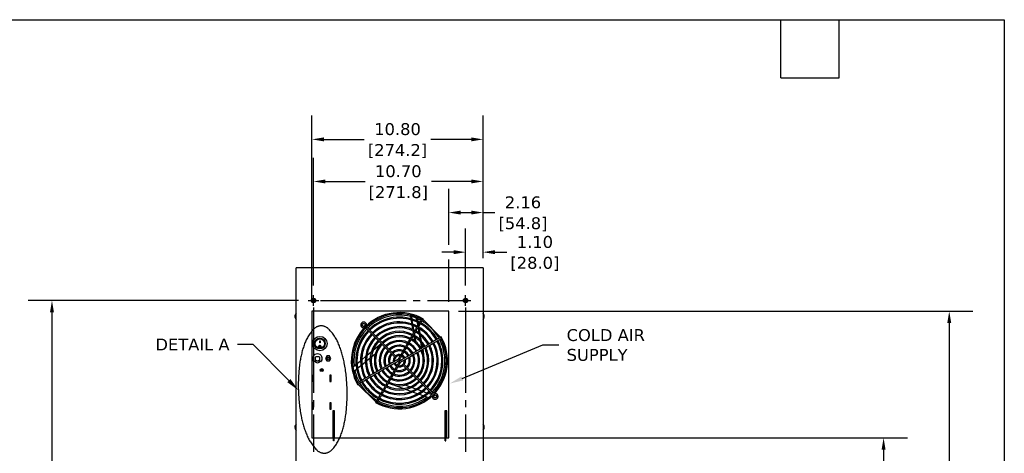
# Model space of a CAD drawing. Header units: inches. Extents: x -1 to 128, y 3 to 101.
# Tile 17 of 17: x 65 to 128, y 74 to 101. Entities that reach past the tile are written whole.
import ezdxf
from ezdxf import colors
from ezdxf.entities.mleader import LeaderData, LeaderLine
from ezdxf.math import Vec2, Vec3

# ---------------------------------------------------------------- set-up
doc = ezdxf.new("R2010")
doc.units = ezdxf.units.IN
doc.header["$LTSCALE"] = 12
doc.header["$MEASUREMENT"] = 0
doc.header["$PDSIZE"] = -1
for name, pattern in [('PHANTOM2', [1.25, 0.625, -0.125, 0.125, -0.125, 0.125, -0.125]), ('SLD-Center', [0.75, 0.6, -0.05, 0.05, -0.05]), ('SLD-Solid', [0])]:
    doc.linetypes.add(name, pattern=pattern)
doc.layers.add('CENTER', color=40, linetype='SLD-Center')
doc.layers.add('PHANTOM', color=130, linetype='PHANTOM2')
doc.layers.add('DIMENSIONS', color=140, linetype='SLD-Solid', lineweight=25)
doc.layers.add('TEXT', color=140, linetype='SLD-Solid', lineweight=25)
doc.styles.get("Standard").update_dxf_attribs({"font": 'verdana.ttf'})
doc.dimstyles.get("Standard").update_dxf_attribs({"dimtxt": 0.18, "dimasz": 0.18, "dimexe": 0.18, "dimexo": 0.0625, "dimgap": 0.09, "dimtad": 0, "dimtih": 1, "dimtoh": 1, "dimdec": 4, "dimzin": 0, "dimdsep": 46, "dimtxsty": 'Standard', "dimcen": 0.09, "dimadec": 0, "dimazin": 0, "dimtfac": 1, "dimtdec": 4, "dimtofl": 0, "dimtmove": 0, "dimatfit": 3, "dimfxl": 0, "dimtolj": 1, "dimtzin": 0, "dimarcsym": 0})

# ---------------------------------------------------------------- blocks, each defined once
blk = doc.blocks.new('*D110')
at = {"layer": 'Defpoints', "color": 0}
for p in [(67.444, 83.465), (83.613, 83.465), (82.852, 47.823)]:
    blk.add_point(p, dxfattribs=at)
at = {"layer": 'DIMENSIONS', "color": 0, "lineweight": -2}
for p, q in [((83.013, 83.465), (65.944, 83.465)), ((67.444, 82.715), (67.444, 67.025)), ((67.444, 48.573), (67.444, 64.262)), ((82.252, 47.823), (65.944, 47.823))]:
    blk.add_line(p, q, dxfattribs=at)
at = {"layer": 'DIMENSIONS', "color": 0}
for points in [[(67.319, 82.715), (67.569, 82.715), (67.444, 83.465)], [(67.319, 48.573), (67.569, 48.573), (67.444, 47.823)]]:
    blk.add_solid(points, dxfattribs=at)
at = {"layer": 'DIMENSIONS', "color": 0, "char_height": 0.75, "attachment_point": 5}
for s, insert in [('\\A1;35.64', (67.444, 66.284)), ('\\A1;[905.3]', (67.444, 64.903))]:
    blk.add_mtext(s, dxfattribs=dict(at, insert=insert))
blk = doc.blocks.new('*D94')
at = {"layer": 'Defpoints', "color": 0}
for p in [(92.496, 74.79), (119.93, 74.79), (94.652, 47.823)]:
    blk.add_point(p, dxfattribs=at)
at = {"layer": 'DIMENSIONS', "color": 0, "lineweight": -2}
for p, q in [((93.096, 74.79), (121.43, 74.79)), ((119.93, 74.04), (119.93, 62.687)), ((119.93, 48.573), (119.93, 59.925)), ((95.252, 47.823), (121.43, 47.823))]:
    blk.add_line(p, q, dxfattribs=at)
at = {"layer": 'DIMENSIONS', "color": 0}
for points in [[(119.805, 74.04), (120.055, 74.04), (119.93, 74.79)], [(119.805, 48.573), (120.055, 48.573), (119.93, 47.823)]]:
    blk.add_solid(points, dxfattribs=at)
at = {"layer": 'DIMENSIONS', "color": 0, "char_height": 0.75, "attachment_point": 5}
for s, insert in [('\\A1;26.97', (119.93, 61.947)), ('\\A1;[685.0]', (119.93, 60.565))]:
    blk.add_mtext(s, dxfattribs=dict(at, insert=insert))
blk = doc.blocks.new('*D93')
at = {"layer": 'Defpoints', "color": 0}
for p in [(92.496, 82.79), (124.073, 82.79), (94.652, 47.823)]:
    blk.add_point(p, dxfattribs=at)
at = {"layer": 'DIMENSIONS', "color": 0, "lineweight": -2}
for p, q in [((93.096, 82.79), (125.573, 82.79)), ((124.073, 82.04), (124.073, 66.687)), ((124.073, 48.573), (124.073, 63.925)), ((95.252, 47.823), (125.573, 47.823))]:
    blk.add_line(p, q, dxfattribs=at)
at = {"layer": 'DIMENSIONS', "color": 0}
for points in [[(123.948, 82.04), (124.198, 82.04), (124.073, 82.79)], [(123.948, 48.573), (124.198, 48.573), (124.073, 47.823)]]:
    blk.add_solid(points, dxfattribs=at)
at = {"layer": 'DIMENSIONS', "color": 0, "char_height": 0.75, "attachment_point": 5}
for s, insert in [('\\A1;34.97', (124.073, 65.947)), ('\\A1;[888.2]', (124.073, 64.565))]:
    blk.add_mtext(s, dxfattribs=dict(at, insert=insert))
blk = doc.blocks.new('*D92')
at = {"layer": 'Defpoints', "color": 0}
for p in [(94.652, 86.517), (94.652, 85.534), (93.551, 83.803)]:
    blk.add_point(p, dxfattribs=at)
at = {"layer": 'DIMENSIONS', "color": 0, "lineweight": -2}
for p, q in [((93.551, 84.403), (93.551, 88.017)), ((94.652, 86.134), (94.652, 88.017)), ((92.801, 86.517), (92.051, 86.517)), ((95.402, 86.517), (96.152, 86.517))]:
    blk.add_line(p, q, dxfattribs=at)
at = {"layer": 'DIMENSIONS', "color": 0}
for points in [[(92.801, 86.642), (92.801, 86.392), (93.551, 86.517)], [(95.402, 86.642), (95.402, 86.392), (94.652, 86.517)]]:
    blk.add_solid(points, dxfattribs=at)
at = {"layer": 'DIMENSIONS', "color": 0, "char_height": 0.75, "attachment_point": 5}
for s, insert in [('\\A1;1.10', (97.922, 87.157)), ('\\A1;[28.0]', (97.922, 85.777))]:
    blk.add_mtext(s, dxfattribs=dict(at, insert=insert))
blk = doc.blocks.new('*D91')
at = {"layer": 'Defpoints', "color": 0}
for p in [(94.652, 89.017), (94.652, 85.534), (92.496, 82.79)]:
    blk.add_point(p, dxfattribs=at)
at = {"layer": 'DIMENSIONS', "color": 0, "lineweight": -2}
for p, q in [((92.496, 86.988), (92.496, 90.517)), ((94.652, 86.134), (94.652, 90.517)), ((93.246, 89.017), (93.902, 89.017)), ((94.652, 89.017), (95.402, 89.017)), ((92.496, 83.39), (92.496, 86.052))]:
    blk.add_line(p, q, dxfattribs=at)
at = {"layer": 'DIMENSIONS', "color": 0}
for points in [[(93.246, 89.142), (93.246, 88.892), (92.496, 89.017)], [(93.902, 89.142), (93.902, 88.892), (94.652, 89.017)]]:
    blk.add_solid(points, dxfattribs=at)
at = {"layer": 'DIMENSIONS', "color": 0, "char_height": 0.75, "attachment_point": 5}
for s, insert in [('\\A1;2.16', (97.172, 89.658)), ('\\A1;[54.8]', (97.172, 88.277))]:
    blk.add_mtext(s, dxfattribs=dict(at, insert=insert))
blk = doc.blocks.new('*D90')
at = {"layer": 'Defpoints', "color": 0}
for p in [(83.951, 90.982), (94.652, 85.534), (83.951, 83.803)]:
    blk.add_point(p, dxfattribs=at)
at = {"layer": 'DIMENSIONS', "color": 0, "lineweight": -2}
for p, q in [((83.951, 84.403), (83.951, 92.482)), ((94.652, 86.134), (94.652, 92.482)), ((84.701, 90.982), (87.205, 90.982)), ((93.902, 90.982), (91.399, 90.982))]:
    blk.add_line(p, q, dxfattribs=at)
at = {"layer": 'DIMENSIONS', "color": 0}
for points in [[(84.701, 91.107), (84.701, 90.857), (83.951, 90.982)], [(93.902, 91.107), (93.902, 90.857), (94.652, 90.982)]]:
    blk.add_solid(points, dxfattribs=at)
at = {"layer": 'DIMENSIONS', "color": 0, "char_height": 0.75, "attachment_point": 5}
for s, insert in [('\\A1;10.70', (89.302, 91.622)), ('\\A1;[271.8]', (89.302, 90.242))]:
    blk.add_mtext(s, dxfattribs=dict(at, insert=insert))
blk = doc.blocks.new('*D88')
at = {"layer": 'Defpoints', "color": 0}
for p in [(83.855, 93.639), (94.652, 85.534), (83.855, 82.79)]:
    blk.add_point(p, dxfattribs=at)
at = {"layer": 'DIMENSIONS', "color": 0, "lineweight": -2}
for p, q in [((83.855, 83.39), (83.855, 95.139)), ((94.652, 86.134), (94.652, 95.139)), ((84.605, 93.639), (87.157, 93.639)), ((93.902, 93.639), (91.351, 93.639))]:
    blk.add_line(p, q, dxfattribs=at)
at = {"layer": 'DIMENSIONS', "color": 0}
for points in [[(84.605, 93.764), (84.605, 93.514), (83.855, 93.639)], [(93.902, 93.764), (93.902, 93.514), (94.652, 93.639)]]:
    blk.add_solid(points, dxfattribs=at)
at = {"layer": 'DIMENSIONS', "color": 0, "char_height": 0.75, "attachment_point": 5}
for s, insert in [('\\A1;10.80', (89.254, 94.281)), ('\\A1;[274.2]', (89.254, 92.898))]:
    blk.add_mtext(s, dxfattribs=dict(at, insert=insert))

msp = doc.modelspace()

# ---------------------------------------------------------------- linework, layer by layer
for p, q in [((94.65247, 85.53354), (82.85247, 85.53404)), ((82.85247, 47.82254), (82.85247, 85.53354)), ((94.65247, 85.53354), (94.65247, 47.82254)), ((83.86115, 83.42164), (83.86115, 83.50743)), ((83.85549, 82.78954), (83.85549, 74.78954)), ((92.49649, 82.78954), (83.85549, 82.78954)), ((92.49649, 74.78954), (92.49649, 82.78954)), ((82.7823, 82.52235), (82.78241, 82.52235)), ((90.04757, 82.54937), (90.0881, 82.31953)), ((90.10195, 82.24099), (90.14643, 81.98875)), ((90.10607, 82.53504), (90.147, 82.30292)), ((90.161, 82.22351), (90.20605, 81.96801)), ((90.42578, 82.43362), (90.46947, 82.18583)), ((90.48456, 82.10026), (90.52273, 81.88379)), ((90.48592, 82.40997), (90.53027, 82.15848)), ((90.54561, 82.07143), (90.56561, 81.95805)), ((90.86211, 82.2916), (90.78417, 82.3366)), ((90.84946, 82.23262), (90.88546, 82.29496)), ((90.86448, 82.25862), (91.96557, 81.15753)), ((90.94324, 82.17986), (90.89448, 82.10184)), ((87.12482, 81.82485), (87.13266, 81.73519)), ((87.24807, 81.72431), (89.10986, 79.86253)), ((89.1735, 79.92617), (87.30884, 81.79083)), ((90.16071, 81.90775), (90.20694, 81.64558)), ((90.22055, 81.88579), (90.26761, 81.61888)), ((90.22193, 81.56054), (90.24864, 81.40905)), ((90.28294, 81.53198), (90.29152, 81.48331)), ((90.54984, 81.73006), (90.60334, 81.42665)), ((90.58992, 81.82016), (90.59582, 81.78668)), ((90.61232, 81.69314), (90.66753, 81.37998)), ((84.34118, 80.78339), (84.34118, 80.90858)), ((84.34118, 80.90858), (84.36618, 80.90858)), ((84.36618, 80.78652), (84.34118, 80.78652)), ((84.36618, 80.90858), (84.36618, 80.78339)), ((90.2864, 81.1949), (90.33552, 80.91635)), ((90.31583, 81.34542), (90.33244, 81.25123)), ((90.34932, 81.15549), (90.40086, 80.8632)), ((90.62132, 81.32466), (90.68267, 80.97672)), ((90.68627, 81.2737), (90.75143, 80.90421)), ((90.70544, 80.84761), (90.7757, 80.44915)), ((91.80879, 81.18753), (91.88681, 81.23629)), ((92.0019, 81.17851), (91.93955, 81.14251)), ((92.04355, 81.07722), (91.99855, 81.15516)), ((84.31068, 80.5731), (84.31068, 80.57202)), ((84.36618, 80.78339), (84.34118, 80.78339)), ((84.39668, 80.57202), (84.39668, 80.5731)), ((87.32051, 79.9986), (87.60793, 80.23977)), ((87.71827, 80.33236), (88.21947, 80.75291)), ((90.77644, 80.76235), (90.82649, 80.47848)), ((90.84313, 80.38415), (90.89841, 80.07061)), ((83.92994, 79.71971), (83.92994, 79.90227)), ((83.96698, 79.63096), (83.93258, 79.70739)), ((84.06494, 79.61327), (83.99433, 79.61327)), ((84.06494, 79.87227), (84.06494, 79.64327)), ((84.06494, 79.64327), (84.06494, 79.61327)), ((84.07144, 79.70227), (84.10144, 79.70227)), ((84.07144, 79.59598), (84.07144, 79.70227)), ((84.31294, 79.90227), (84.09494, 79.90227)), ((84.10144, 79.70227), (84.11144, 79.70227)), ((84.11144, 79.70227), (84.11144, 79.69427)), ((84.15144, 79.65427), (84.25644, 79.65427)), ((84.29644, 79.70227), (84.30644, 79.70227)), ((84.29644, 79.69427), (84.29644, 79.70227)), ((84.30644, 79.70227), (84.33644, 79.70227)), ((84.33644, 79.70227), (84.33644, 79.59598)), ((84.34294, 79.64327), (84.34294, 79.87227)), ((84.34294, 79.61327), (84.34294, 79.64327)), ((84.41354, 79.61327), (84.34294, 79.61327)), ((84.47529, 79.70739), (84.4409, 79.63096)), ((84.47794, 79.90227), (84.47794, 79.71971)), ((84.78834, 79.96613), (84.7, 79.81313)), ((84.7, 79.81313), (84.78834, 79.66013)), ((84.96501, 79.96613), (84.78834, 79.96613)), ((84.78834, 79.66013), (84.96501, 79.66013)), ((85.05334, 79.81313), (84.96501, 79.96613)), ((84.96501, 79.66013), (85.05334, 79.81313)), ((86.7, 79.47792), (86.92149, 79.66377)), ((86.99425, 79.72483), (87.23784, 79.92923)), ((87.00722, 79.40936), (87.22277, 79.59023)), ((87.29354, 79.64961), (87.52519, 79.84399)), ((87.60567, 79.91152), (87.86006, 80.12498)), ((89.1735, 79.92617), (89.10986, 79.86253)), ((84.40744, 79.11451), (84.40744, 79.02678)), ((84.44047, 79.02897), (84.40744, 79.02897)), ((84.42915, 79.13591), (84.42915, 79.07597)), ((84.46239, 79.02897), (84.44047, 79.02897)), ((84.5381, 79.02897), (84.46239, 79.02897)), ((84.50115, 78.99817), (84.50115, 79.02897)), ((86.45044, 79.26852), (86.63228, 79.4211)), ((86.50284, 78.98614), (86.67399, 79.12975)), ((86.73718, 79.18277), (86.94124, 79.354)), ((89.56947, 79.40291), (89.63311, 79.46655)), ((89.56947, 79.40291), (91.43106, 77.54133)), ((91.49407, 77.60559), (89.63311, 79.46655)), ((83.88705, 78.35104), (83.88705, 78.75104)), ((83.88705, 78.75104), (83.95705, 78.75104)), ((83.95705, 78.35104), (83.88705, 78.35104)), ((83.95705, 78.75104), (83.95705, 78.35104)), ((84.98705, 78.75104), (84.98705, 78.35104)), ((85.05705, 78.75104), (84.98705, 78.75104)), ((84.98705, 78.71697), (85.05705, 78.71697)), ((85.05705, 78.37897), (84.98705, 78.37897)), ((84.98705, 78.35104), (85.05705, 78.35104)), ((85.05705, 78.35104), (85.05705, 78.75104)), ((86.74442, 78.17391), (86.69942, 78.25186)), ((86.74107, 78.15057), (86.80342, 78.18657)), ((86.7774, 78.17155), (87.87849, 77.07045)), ((86.93418, 78.14154), (86.85616, 78.09279)), ((89.61974, 77.89891), (88.95969, 78.13915)), ((90.04049, 78.01181), (89.72844, 78.12539)), ((90.10767, 77.72131), (89.7551, 77.84964)), ((90.42339, 77.87245), (90.13923, 77.97587)), ((90.50789, 77.57565), (90.20908, 77.6844)), ((90.77461, 77.74461), (90.5102, 77.84085)), ((91.10586, 77.62405), (90.85554, 77.71516)), ((87.79973, 77.14921), (87.84849, 77.22723)), ((87.89351, 77.09647), (87.85751, 77.03412)), ((90.86885, 77.44427), (90.59715, 77.54316)), ((91.17497, 77.33285), (90.95191, 77.41404)), ((91.39332, 77.51942), (91.18338, 77.59583)), ((91.44214, 77.42572), (91.53179, 77.41787)), ((83.88705, 77.00104), (83.88705, 76.60104)), ((83.95705, 77.00104), (83.88705, 77.00104)), ((83.88705, 76.60104), (83.95705, 76.60104)), ((83.95705, 76.95153), (83.90755, 77.00104)), ((83.95705, 76.60104), (83.95705, 77.00104)), ((84.98705, 77.00104), (84.98705, 76.60104)), ((85.05705, 77.00104), (84.98705, 77.00104)), ((84.98705, 76.98329), (85.05705, 76.98562)), ((84.98705, 76.60104), (85.05705, 76.60104)), ((85.05705, 76.60104), (85.05705, 77.00104)), ((85.26767, 76.49113), (85.17367, 76.49113)), ((85.17367, 76.49113), (85.17367, 74.78954)), ((85.21415, 76.49113), (85.21415, 76.48113)), ((85.25167, 76.48113), (85.21415, 76.48113)), ((85.21415, 76.23113), (85.21415, 76.48113)), ((85.25167, 76.49113), (85.25167, 76.48113)), ((85.25167, 76.23113), (85.25167, 76.48113)), ((85.26767, 74.78954), (85.26767, 76.49113)), ((87.9588, 76.99247), (87.88086, 77.03747)), ((92.37499, 76.49093), (92.24999, 76.49093)), ((92.24999, 76.49093), (92.24999, 74.78954)), ((92.25999, 76.48048), (92.29751, 76.48048)), ((92.25999, 76.22622), (92.25999, 76.48048)), ((92.29751, 76.22622), (92.29751, 76.48048)), ((92.32851, 76.48048), (92.29751, 76.48048)), ((92.37499, 76.48048), (92.32851, 76.48048)), ((92.37499, 74.78954), (92.37499, 76.49093)), ((85.17367, 76.0061), (85.19149, 75.99582)), ((85.19149, 75.99582), (85.19149, 75.24526)), ((85.25167, 76.23113), (85.21415, 76.23113)), ((85.21415, 74.70147), (85.21415, 76.23113)), ((85.25167, 74.70147), (85.25167, 76.23113)), ((92.25999, 74.70134), (92.25999, 76.22622)), ((92.25999, 76.22622), (92.29751, 76.22622)), ((92.29751, 74.70134), (92.29751, 76.22622)), ((82.7823, 75.52235), (82.78241, 75.52235)), ((85.19149, 75.24526), (85.17367, 75.23497)), ((85.19149, 75.49511), (85.21415, 75.49511)), ((85.21415, 75.37011), (85.19149, 75.37011)), ((83.85549, 74.78954), (85.21415, 74.78954)), ((85.18297, 74.79442), (85.18297, 74.78954)), ((85.21415, 74.79442), (85.18297, 74.79442)), ((85.25167, 74.70147), (85.21415, 74.70147)), ((85.21415, 74.60147), (85.21415, 74.70147)), ((85.25167, 74.60147), (85.21415, 74.60147)), ((85.25167, 74.78954), (92.25999, 74.78954)), ((85.25167, 74.60147), (85.25167, 74.70147)), ((92.25999, 74.60134), (92.25999, 74.70134)), ((92.25999, 74.70134), (92.29751, 74.70134)), ((92.25999, 74.60134), (92.29751, 74.60134)), ((92.29751, 74.78954), (92.49649, 74.78954)), ((92.29751, 74.60134), (92.29751, 74.70134))]:
    msp.add_line(p, q)
for centre, radius in [((83.95149, 83.46454), 0.1385), ((83.95149, 83.46454), 0.1), ((93.55149, 83.46454), 0.1385), ((93.55149, 83.46454), 0.1), ((87.11654, 81.91949), 0.091), ((84.35368, 80.74613), 0.453), ((84.35368, 80.74613), 0.3385), ((84.35368, 80.74613), 0.29), ((84.35365, 80.57158), 0.06729), ((84.35366, 80.57184), 0.04312), ((84.87667, 79.81313), 0.095), ((84.87667, 79.81313), 0.06945), ((84.47205, 79.07065), 0.095), ((84.47205, 79.07065), 0.0781), ((91.62643, 77.40959), 0.091)]:
    msp.add_circle(centre, radius)
for centre, radius, start, end in [((83.07997, 82.46454), 0.30313, 138.6349616, 169.0088839), ((89.37149, 79.66454), 3.035, 60.0766092, 209.9235345), ((94.42236, 82.46454), 0.30313, 15.250844, 40.6130824), ((82.85852, 82.47964), 0.07958, 173.3710634, 183.7714959), ((82.83239, 82.42576), 0.05225, 178.8720359, 190.7601827), ((83.07997, 82.46454), 0.30313, 194.9137268, 221.3650384), ((89.37149, 79.66454), 2.963, 62.1798186, 207.8168973), ((89.37149, 79.66454), 2.87402, 76.0480991, 134.1032411), ((89.37149, 79.66454), 2.75, 62.3524936, 134.0627547), ((89.37149, 79.66454), 2.678, 62.4103269, 134.034007), ((89.37149, 79.66454), 2.45, 62.6414607, 133.944597), ((89.37149, 79.66454), 2.378, 62.7211851, 133.9151406), ((89.37149, 79.66454), 2.8979, 69.29419, 74.2001127), ((89.37149, 79.66454), 2.87402, 62.2489485, 66.7871817), ((89.37149, 79.66454), 2.75, 29.5286812, 60.473236), ((89.37149, 79.66454), 2.87402, 58, 60.4529161), ((89.37149, 79.66454), 2.963, 60.078391, 60.4384466), ((89.37149, 79.66454), 2.97402, 58.6513023, 60.0783891), ((89.37149, 79.66454), 2.87402, 32, 58), ((94.42236, 82.46454), 0.30313, 319.3869176, 348.695297), ((94.66994, 82.50331), 0.05225, 358.8720359, 10.7601827), ((94.64381, 82.44944), 0.07958, 353.3710634, 3.7714959), ((89.37149, 79.66454), 2.87402, 135.8988098, 186.7871817), ((89.37149, 79.66454), 2.75, 135.9393403, 207.6496135), ((89.37149, 79.66454), 2.678, 135.9620999, 207.5840055), ((87.11654, 81.91949), 0.1015, 274.7039598, 326.5637755), ((89.37149, 79.66454), 2.15, 63.0099531, 133.7960628), ((89.37149, 79.66454), 2.078, 63.1124629, 133.7600246), ((89.37149, 79.66454), 1.855, 63.4862307, 133.6102032), ((89.37149, 79.66454), 1.783, 63.6288961, 133.5485468), ((89.37149, 79.66454), 2.078, 29.3734528, 60.6272182), ((89.37149, 79.66454), 2.15, 29.3948902, 60.6011944), ((89.37149, 79.66454), 2.378, 29.4544052, 60.5441371), ((89.37149, 79.66454), 2.45, 29.4680537, 60.5293392), ((89.37149, 79.66454), 2.678, 29.5156597, 60.483322), ((89.37149, 79.66454), 2.45, 136.0516194, 207.3650523), ((89.37149, 79.66454), 2.378, 136.0852979, 207.2784631), ((89.37149, 79.66454), 2.15, 136.2023973, 206.9887297), ((89.37149, 79.66454), 2.078, 136.2456397, 206.8860447), ((89.37149, 79.66454), 1.855, 136.3963801, 206.5148634), ((89.37149, 79.66454), 1.783, 136.4525045, 206.3741348), ((89.37149, 79.66454), 3.035, 240.0763727, 29.9232217), ((89.37149, 79.66454), 2.963, 242.1789357, 27.8179188), ((89.37149, 79.66454), 1.58, 64.0873526, 133.3683504), ((89.37149, 79.66454), 1.508, 64.2947529, 133.2809514), ((89.37149, 79.66454), 1.275, 65.0715964, 132.976755), ((89.37149, 79.66454), 1.203, 65.3970672, 132.8432556), ((89.37149, 79.66454), 1.508, 29.1419779, 60.8661053), ((89.37149, 79.66454), 1.58, 29.1756459, 60.8196676), ((89.37149, 79.66454), 1.783, 29.2743504, 60.7246062), ((89.37149, 79.66454), 1.855, 29.2985565, 60.6966085), ((89.37149, 79.66454), 2.87402, 315.8972368, 27.7497166), ((89.37149, 79.66454), 2.45, 0, 27.3598211), ((89.37149, 79.66454), 2.678, 0, 27.588781), ((89.37149, 79.66454), 2.75, 0, 27.6522847), ((89.37149, 79.66454), 2.87402, 29.549185, 32), ((89.37149, 79.66454), 2.97402, 29.919942, 31.3486977), ((89.37149, 79.66454), 2.963, 29.5639708, 29.9199458), ((84.35364, 80.57291), 0.04332, 0.2433674, 179.7653756), ((89.37149, 79.66454), 1.58, 136.6364207, 205.8987107), ((89.37149, 79.66454), 1.508, 136.7102288, 205.7166484), ((89.37149, 79.66454), 1.275, 137.0273362, 204.9304964), ((89.37149, 79.66454), 1.203, 137.1441918, 204.6222076), ((89.37149, 79.66454), 0.98, 137.6412951, 203.4007887), ((89.37149, 79.66454), 0.908, 137.855401, 202.8524784), ((89.37149, 79.66454), 0.98, 66.6159159, 132.3681391), ((89.37149, 79.66454), 0.908, 67.1670835, 132.1362875), ((89.37149, 79.66454), 0.69, 69.4468285, 131.2468118), ((89.37149, 79.66454), 0.618, 70.5145505, 130.7898457), ((89.37149, 79.66454), 0.618, 27.9096733, 62.1253955), ((89.37149, 79.66454), 0.69, 28.0977039, 61.9008497), ((89.37149, 79.66454), 0.908, 28.5656406, 61.4350897), ((89.37149, 79.66454), 0.98, 28.6812319, 61.3355866), ((89.37149, 79.66454), 1.203, 28.9263493, 61.0828804), ((89.37149, 79.66454), 1.275, 28.986475, 61.0207064), ((89.37149, 79.66454), 1.203, 0, 24.604177), ((89.37149, 79.66454), 1.275, 0, 24.9158442), ((89.37149, 79.66454), 1.508, 0, 25.6998716), ((89.37149, 79.66454), 1.58, 0, 25.9562825), ((89.37149, 79.66454), 1.783, 0, 26.378013), ((89.37149, 79.66454), 1.855, 0, 26.5078198), ((89.37149, 79.66454), 2.078, 0, 26.8889385), ((89.37149, 79.66454), 2.15, 0, 26.9886586), ((89.37149, 79.66454), 2.378, 0, 27.278267), ((84.20394, 79.81313), 0.28813, 18.0198895, 161.9801105), ((83.42131, 76.68811), 3.25415, 80.4726285, 81.0078134), ((83.95994, 79.71971), 0.03, 180, 204.2277453), ((83.99433, 79.64327), 0.03, 204.2277453, 270), ((84.20394, 79.81313), 0.25, 233.0792668, 237.9945452), ((84.09494, 79.87227), 0.03, 90, 180), ((84.20394, 79.77927), 0.20439, 227.1505535, 229.5885383), ((84.20394, 79.81313), 0.24, 234.6080483, 236.4899439), ((84.10144, 79.59598), 0.03, 180, 240.7845362), ((84.20394, 79.77927), 0.24, 240.7845362, 299.2154638), ((84.15144, 79.69427), 0.04, 180, 270), ((84.25644, 79.69427), 0.04, 270, 0), ((84.31294, 79.87227), 0.03, 0, 90), ((84.30644, 79.59598), 0.03, 299.2154638, 0), ((84.20394, 79.81313), 0.24, 303.2885847, 305.3919517), ((84.20394, 79.77927), 0.20439, 310.4114617, 312.8494465), ((84.20394, 79.81313), 0.25, 302.0054548, 306.9207332), ((84.41354, 79.64327), 0.03, 270, 335.7722547), ((84.89839, 77.2289), 2.70623, 98.9380068, 99.5815513), ((84.44794, 79.71971), 0.03, 335.7722547, 0), ((89.37149, 79.66454), 0.69, 138.7723829, 200.5310266), ((89.37149, 79.66454), 0.618, 139.2204352, 199.4293671), ((89.37149, 79.66454), 0.39, 141.628082, 192.9676621), ((89.37149, 79.66454), 0.318, 81.0891782, 188.9687592), ((89.37149, 79.66454), 0.39, 76.9813968, 128.3215478), ((89.37149, 79.66454), 0.318, 260.8885653, 0), ((89.37149, 79.66454), 0.03607, 104.7060841, 165.2939315), ((89.3715, 79.66453), 0.03607, 284.7043214, 345.2963035), ((89.37149, 79.66454), 0.318, 25.8194892, 64.1547824), ((89.37149, 79.66454), 0.39, 26.6050333, 63.3174483), ((89.37149, 79.66454), 0.39, 321.7379476, 0), ((89.37149, 79.66454), 0.318, 0, 9.1005544), ((89.37149, 79.66454), 0.39, 0, 13.2080024), ((89.37149, 79.66454), 0.618, 319.1954285, 0), ((89.37149, 79.66454), 0.69, 318.740242, 0), ((89.37149, 79.66454), 0.618, 0, 19.3998883), ((89.37149, 79.66454), 0.69, 0, 20.5864702), ((89.37149, 79.66454), 0.908, 317.8397883, 0), ((89.37149, 79.66454), 0.98, 317.6507692, 0), ((89.37149, 79.66454), 0.908, 0, 22.8740176), ((89.37149, 79.66454), 1.203, 317.1491171, 0), ((89.37149, 79.66454), 0.98, 0, 23.3678314), ((89.37149, 79.66454), 1.275, 317.0318, 0), ((89.37149, 79.66454), 1.508, 316.7121797, 0), ((89.37149, 79.66454), 1.58, 316.6404666, 0), ((89.37149, 79.66454), 1.783, 316.453039, 0), ((89.37149, 79.66454), 1.855, 316.3910086, 0), ((89.37149, 79.66454), 2.078, 316.2399034, 0), ((89.37149, 79.66454), 2.15, 316.1993575, 0), ((89.37149, 79.66454), 2.378, 316.085756, 0), ((89.37149, 79.66454), 2.45, 316.0562439, 0), ((89.37149, 79.66454), 2.678, 315.965192, 0), ((89.37149, 79.66454), 2.75, 315.9408503, 0), ((89.37149, 79.66454), 2.87402, 192.5635748, 207.7517253), ((89.37149, 79.66454), 1.508, 209.1403819, 240.8574241), ((89.37149, 79.66454), 1.275, 208.9834774, 241.024261), ((89.37149, 79.66454), 1.203, 208.9166869, 241.0756507), ((89.37149, 79.66454), 0.98, 208.6728834, 241.3331212), ((89.37149, 79.66454), 0.908, 208.5568382, 241.4224498), ((89.37149, 79.66454), 0.69, 208.1255247, 241.8880001), ((89.37149, 79.66454), 0.618, 207.8807037, 242.1025678), ((89.37149, 79.66454), 0.98, 246.632868, 312.3625999), ((89.37149, 79.66454), 0.908, 247.1695455, 312.145824), ((89.37149, 79.66454), 0.39, 206.6536188, 243.3952683), ((89.37149, 79.66454), 0.318, 205.9321138, 244.1226398), ((89.37149, 79.66454), 0.69, 249.4272486, 311.2442437), ((89.37149, 79.66454), 0.618, 250.5764669, 310.8230772), ((89.37149, 79.66454), 0.39, 256.8040292, 308.2626798), ((89.37149, 79.66454), 2.75, 209.5266634, 240.4701342), ((89.37149, 79.66454), 2.678, 209.5142925, 240.4864639), ((89.37149, 79.66454), 2.45, 209.4714621, 240.5311389), ((89.37149, 79.66454), 2.378, 209.4553037, 240.543738), ((89.37149, 79.66454), 2.15, 209.3974302, 240.6009577), ((89.37149, 79.66454), 2.078, 209.3781769, 240.6217691), ((89.37149, 79.66454), 1.855, 209.2982172, 240.7022201), ((89.37149, 79.66454), 1.783, 209.2750047, 240.7245537), ((89.37149, 79.66454), 1.58, 209.1823073, 240.8245481), ((89.37149, 79.66454), 1.855, 243.4918607, 313.6083858), ((89.37149, 79.66454), 1.783, 243.6311536, 313.5501873), ((89.37149, 79.66454), 1.58, 244.0932114, 313.3674714), ((89.37149, 79.66454), 1.508, 244.2997443, 313.2884777), ((89.37149, 79.66454), 1.275, 245.0782269, 312.9786581), ((89.37149, 79.66454), 1.203, 245.3842715, 312.8556602), ((89.37149, 79.66454), 2.97402, 209.9199331, 211.3486977), ((89.37149, 79.66454), 2.963, 209.5597448, 209.9222594), ((89.37149, 79.66454), 2.87402, 209.5474729, 212), ((89.37149, 79.66454), 2.87402, 212, 238), ((89.37149, 79.66454), 2.75, 242.3513077, 314.0627123), ((89.37149, 79.66454), 2.678, 242.4153589, 314.0378572), ((89.37149, 79.66454), 2.45, 242.6380085, 313.9458105), ((89.37149, 79.66454), 2.378, 242.7206636, 313.9155456), ((89.37149, 79.66454), 2.15, 243.0070815, 313.7957158), ((89.37149, 79.66454), 2.078, 243.111695, 313.7551172), ((89.37149, 79.66454), 2.97402, 238.6513023, 240.0787981), ((89.37149, 79.66454), 2.87402, 238, 240.452907), ((89.37149, 79.66454), 2.963, 240.0796685, 240.4355706), ((89.37149, 79.66454), 2.87402, 242.2489394, 306.7871817), ((89.37149, 79.66454), 2.87402, 312.5635748, 314.1018275), ((91.62643, 77.40959), 0.1015, 123.8823579, 174.9998255), ((82.85852, 75.47964), 0.07958, 173.3710634, 183.7714959), ((82.83239, 75.42576), 0.05225, 178.8720359, 190.7601827), ((83.07997, 75.46454), 0.30313, 138.6349616, 169.0088839), ((83.07997, 75.46454), 0.30313, 194.9137268, 221.3650384), ((94.42236, 75.46454), 0.30313, 15.250844, 40.6130824), ((94.42236, 75.46454), 0.30313, 319.3869176, 348.695297), ((94.66994, 75.50331), 0.05225, 358.8720359, 10.7601827), ((94.64381, 75.44944), 0.07958, 353.3710634, 3.7714959)]:
    msp.add_arc(centre, radius, start, end)
for centre, major_axis, ratio, start_param, end_param in [((93.55099, 83.52752), (-0.0545, 0), 0.98480775, 0, 3.62288248), ((93.55099, 83.52752), (-0.0545, 0), 0.98480775, 5.81814882, 6.28318531), ((93.55099, 83.52101), (-0.0545, 0), 0.98480775, 5.59828041, 6.22245318), ((93.55099, 83.52101), (-0.0545, 0), 0.98480775, 3.20232478, 3.84475222), ((83.07694, 82.50049), (-0.29792, -0.0251), 0.69239833, 0.0047632, 0.11276823), ((83.07574, 82.45242), (-0.2823, 0.09846), 0.96647436, 0.11246242, 0.22046745), ((83.07877, 82.41647), (-0.29888, 0.00745), 0.27407603, 6.14007647, 6.24808151), ((83.07574, 82.45242), (-0.2823, 0.09846), 0.96647436, 0.47217606, 0.58018109), ((83.08117, 82.51261), (-0.29888, 0.00745), 0.27407603, 6.14007647, 6.24808151), ((94.42659, 82.47666), (0.2823, -0.09846), 0.96647436, 0.47217606, 0.58018109), ((94.42116, 82.41647), (0.29888, -0.00745), 0.27407603, 6.14007647, 6.24808151), ((94.42659, 82.47666), (0.2823, -0.09846), 0.96647436, 0.11246242, 0.22046745), ((94.42356, 82.51261), (0.29888, -0.00745), 0.27407603, 6.14007647, 6.24808151), ((94.42539, 82.42859), (0.29792, 0.0251), 0.69239833, 0.0047632, 0.11276823), ((84.44047, 79.07597), (0, -0.047), 0.70710678, 4.82340349, 6.28318531), ((84.46239, 79.07597), (0, -0.047), 0.70710678, 4.71238898, 6.28318531), ((83.07694, 75.50049), (-0.29792, -0.0251), 0.69239833, 0.0047632, 0.11276823), ((83.07574, 75.45242), (-0.2823, 0.09846), 0.96647436, 0.11246242, 0.22046745), ((83.07877, 75.41647), (-0.29888, 0.00745), 0.27407603, 6.14007647, 6.24808151), ((83.07574, 75.45242), (-0.2823, 0.09846), 0.96647436, 0.47217606, 0.58018109), ((83.08117, 75.51261), (-0.29888, 0.00745), 0.27407603, 6.14007647, 6.24808151), ((94.42659, 75.47666), (0.2823, -0.09846), 0.96647436, 0.47217606, 0.58018109), ((94.42116, 75.41647), (0.29888, -0.00745), 0.27407603, 6.14007647, 6.24808151), ((94.42659, 75.47666), (0.2823, -0.09846), 0.96647436, 0.11246242, 0.22046745), ((94.42356, 75.51261), (0.29888, -0.00745), 0.27407603, 6.14007647, 6.24808151), ((94.42539, 75.42859), (0.29792, 0.0251), 0.69239833, 0.0047632, 0.11276823)]:
    msp.add_ellipse(centre, major_axis=major_axis, ratio=ratio, start_param=start_param, end_param=end_param)
for points, knots in [([(82.78287, 82.45233), (82.78297, 82.45192), (82.78316, 82.45109), (82.78342, 82.44958), (82.78368, 82.44766), (82.7839, 82.44533), (82.78403, 82.4427), (82.78402, 82.44023), (82.78387, 82.43812), (82.78361, 82.43643), (82.78336, 82.43583), (82.78324, 82.43553)], [0, 0, 0, 0, 0.08293859, 0.16580516, 0.25082827, 0.37694684, 0.49994817, 0.62294666, 0.74929999, 0.87586719, 1, 1, 1, 1]), ([(82.78564, 82.53167), (82.78572, 82.5318), (82.78588, 82.53206), (82.78607, 82.53207), (82.78621, 82.53174), (82.78628, 82.5309), (82.78619, 82.52933), (82.78595, 82.52725), (82.78557, 82.5248), (82.7851, 82.52218), (82.78473, 82.52048), (82.78455, 82.51963)], [0, 0, 0, 0, 0.08294164, 0.1658086, 0.2508294, 0.37694499, 0.49994915, 0.62294997, 0.74930265, 0.87586715, 1, 1, 1, 1]), ([(90.78417, 82.3366), (90.74146, 82.26263), (90.67572, 82.14877), (90.57704, 81.97786), (90.49983, 81.84412), (90.43641, 81.73427), (90.38039, 81.63724), (90.32509, 81.54146), (90.1837, 81.29657), (89.96768, 80.92257), (89.68077, 80.42497), (89.4721, 80.06528), (89.35174, 79.85475), (89.31443, 79.79158), (89.2993, 79.76274), (89.27373, 79.73588), (89.23313, 79.71558), (89.18554, 79.68697), (89.11009, 79.64383), (88.97431, 79.56514), (88.78906, 79.45835), (88.58413, 79.33998), (88.41952, 79.24496), (88.2856, 79.16764), (88.17026, 79.10105), (88.03983, 79.02574), (87.88316, 78.93529), (87.69909, 78.82902), (87.48757, 78.70689), (87.25065, 78.57011), (86.97972, 78.41369), (86.80711, 78.31403), (86.69942, 78.25186)], [0, 0, 0, 0, 0.03896456, 0.07137133, 0.09722031, 0.11679461, 0.13495241, 0.15344897, 0.1722843, 0.27683682, 0.37015938, 0.46046838, 0.485527, 0.49178859, 0.49731128, 0.50179358, 0.51012483, 0.51983788, 0.52972318, 0.55370578, 0.59859781, 0.63700373, 0.67245291, 0.69396177, 0.71459419, 0.73927888, 0.76953251, 0.80535506, 0.84595858, 0.8919339, 0.94328104, 1, 1, 1, 1]), ([(87.29542, 81.87187), (87.29738, 81.8792), (87.30144, 81.90051), (87.30255, 81.9417), (87.2896, 81.99266), (87.2601, 82.04036), (87.21936, 82.07633), (87.17093, 82.09894), (87.11828, 82.107), (87.06551, 82.09993), (87.01686, 82.07831), (86.97669, 82.04428), (86.9484, 82.00181), (86.93278, 81.95475), (86.93021, 81.91142), (86.93659, 81.87186), (86.95009, 81.83509), (86.97533, 81.79664), (87.01453, 81.76186), (87.06987, 81.73626), (87.10879, 81.73522), (87.13266, 81.73519)], [0.074509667, 0.074509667, 0.074509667, 0.074509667, 0.09703568, 0.139006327, 0.196091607, 0.2508087, 0.303475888, 0.355609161, 0.40772527, 0.459828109, 0.511929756, 0.564017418, 0.614391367, 0.661865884, 0.709947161, 0.741987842, 0.780566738, 0.825673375, 0.877292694, 0.935407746, 1, 1, 1, 1]), ([(89.35934, 79.70191), (89.3684, 79.71189), (89.38943, 79.73484), (89.41399, 79.78539), (89.44681, 79.83968), (89.47921, 79.89651), (89.54697, 80.01354), (89.64342, 80.18084), (89.76566, 80.39249), (89.86373, 80.56237), (89.94266, 80.69907), (90.00923, 80.81438), (90.08437, 80.94452), (90.17466, 81.10092), (90.28111, 81.28529), (90.40374, 81.49768), (90.54134, 81.73602), (90.69893, 82.00897), (90.7994, 82.18298), (90.86211, 82.2916)], [0, 0, 0, 0, 0.01228092, 0.03318122, 0.05453016, 0.07632774, 0.09857397, 0.19007063, 0.269731, 0.34342981, 0.38656962, 0.42785736, 0.47681334, 0.53711146, 0.6087517, 0.69015277, 0.78249451, 0.88577692, 1, 1, 1, 1]), ([(90.116, 82.47875), (90.11609, 82.47835), (90.11628, 82.47755), (90.11691, 82.47629), (90.1178, 82.47498), (90.11896, 82.47361), (90.12104, 82.47154), (90.12459, 82.46871), (90.13021, 82.46518), (90.13679, 82.46174), (90.14419, 82.45848), (90.15215, 82.45546), (90.15775, 82.45378), (90.16052, 82.45295)], [0, 0, 0, 0, 0.0493113, 0.09868857, 0.14845341, 0.19891941, 0.25038674, 0.37453393, 0.50057877, 0.62567974, 0.75046076, 0.87649119, 1, 1, 1, 1]), ([(90.39609, 82.37526), (90.3974, 82.37477), (90.39998, 82.37382), (90.40383, 82.37253), (90.4076, 82.37139), (90.41255, 82.37004), (90.41856, 82.36873), (90.42509, 82.36792), (90.43048, 82.36802), (90.43423, 82.3691), (90.43639, 82.37102), (90.43635, 82.37287), (90.43633, 82.37381)], [0, 0, 0, 0, 0.06438111, 0.12716103, 0.18882516, 0.24988506, 0.37475576, 0.49918124, 0.62427982, 0.74894183, 0.87225905, 1, 1, 1, 1]), ([(94.7167, 82.39741), (94.71661, 82.39728), (94.71645, 82.39702), (94.71626, 82.39701), (94.71612, 82.39733), (94.71605, 82.39817), (94.71614, 82.39974), (94.71638, 82.40182), (94.71676, 82.40427), (94.71723, 82.4069), (94.7176, 82.4086), (94.71778, 82.40945)], [0, 0, 0, 0, 0.08294164, 0.1658086, 0.2508294, 0.37694499, 0.49994915, 0.62294997, 0.74930265, 0.87586715, 1, 1, 1, 1]), ([(94.71946, 82.47674), (94.71936, 82.47716), (94.71917, 82.47799), (94.71891, 82.4795), (94.71865, 82.48141), (94.71843, 82.48375), (94.7183, 82.48638), (94.71832, 82.48885), (94.71847, 82.49095), (94.71872, 82.49265), (94.71897, 82.49325), (94.71909, 82.49355)], [0, 0, 0, 0, 0.08293859, 0.16580516, 0.25082827, 0.37694684, 0.49994817, 0.62294666, 0.74929999, 0.87586719, 1, 1, 1, 1]), ([(87.12482, 81.82485), (87.11198, 81.82492), (87.09136, 81.82558), (87.06282, 81.83944), (87.04361, 81.85707), (87.02885, 81.87962), (87.02031, 81.90793), (87.02212, 81.94151), (87.03542, 81.97269), (87.05891, 81.99752), (87.08958, 82.01268), (87.12361, 82.01624), (87.15668, 82.00778), (87.18458, 81.98855), (87.20346, 81.96201), (87.2117, 81.93368), (87.21219, 81.90504), (87.20145, 81.8773), (87.19362, 81.84474), (87.19523, 81.81338), (87.20057, 81.79366), (87.20329, 81.7863)], [0, 0, 0, 0, 0.054074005, 0.101136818, 0.141161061, 0.174122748, 0.224924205, 0.275351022, 0.326969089, 0.378724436, 0.430479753, 0.482234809, 0.533962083, 0.585374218, 0.636135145, 0.681663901, 0.720371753, 0.766367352, 0.818213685, 0.874438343, 0.910622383, 0.910622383, 0.910622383, 0.910622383]), ([(87.9588, 76.99247), (88.01489, 77.08961), (88.10433, 77.24453), (88.24397, 77.48639), (88.36452, 77.69519), (88.46985, 77.87764), (88.5588, 78.0317), (88.63532, 78.16424), (88.70513, 78.28515), (88.77432, 78.40498), (88.87602, 78.58114), (89.01169, 78.81615), (89.1825, 79.11191), (89.30546, 79.32513), (89.37891, 79.4521), (89.40067, 79.49012), (89.42234, 79.52647), (89.4394, 79.55973), (89.46549, 79.59115), (89.50783, 79.61236), (89.63248, 79.68675), (89.84768, 79.80873), (90.14846, 79.98329), (90.46024, 80.16304), (90.73062, 80.31921), (90.95585, 80.44924), (91.13066, 80.55016), (91.27474, 80.63335), (91.39952, 80.70539), (91.52004, 80.77497), (91.66841, 80.86063), (91.84946, 80.96516), (91.96787, 81.03353), (92.04355, 81.07722)], [0, 0, 0, 0, 0.05116377, 0.09700425, 0.13752144, 0.17271534, 0.20258595, 0.22680967, 0.24949766, 0.27264054, 0.29623831, 0.35155955, 0.40879541, 0.46761128, 0.47505701, 0.48239188, 0.48959368, 0.49628875, 0.50112847, 0.50977965, 0.51963416, 0.5742382, 0.63363293, 0.69423037, 0.75478397, 0.79030874, 0.82471882, 0.85606691, 0.87377904, 0.89702841, 0.92581503, 0.96013889, 1, 1, 1, 1]), ([(91.99855, 81.15516), (91.90059, 81.0986), (91.74444, 81.00845), (91.5008, 80.86778), (91.29075, 80.74651), (91.10754, 80.64074), (90.95311, 80.55158), (90.82014, 80.47481), (90.69864, 80.40466), (90.57808, 80.33505), (90.40147, 80.23309), (90.16708, 80.09778), (89.87401, 79.92851), (89.66375, 79.80728), (89.53936, 79.7353), (89.50219, 79.71405), (89.46607, 79.69242), (89.43159, 79.67512), (89.41506, 79.6606), (89.40731, 79.65386)], [0, 0, 0, 0, 0.10300262, 0.19518748, 0.27655459, 0.34710394, 0.40683553, 0.45521567, 0.50088593, 0.54736715, 0.59465933, 0.70514353, 0.81844901, 0.93368307, 0.94818131, 0.96245909, 0.97648759, 0.99065032, 1, 1, 1, 1]), ([(84.42068, 80.5731), (84.42068, 80.55533), (84.41355, 80.53766), (84.38905, 80.5122), (84.37161, 80.50452), (84.33632, 80.50437), (84.31883, 80.51185), (84.29399, 80.53728), (84.28681, 80.55495), (84.28668, 80.57276), (84.28668, 80.57292), (84.28668, 80.57308)], [0, 0, 0, 0, 0.125, 0.125, 0.25, 0.25, 0.375, 0.375, 0.5, 0.5, 0.501116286, 0.501116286, 0.501116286, 0.501116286]), ([(86.74442, 78.17391), (86.81039, 78.212), (86.91313, 78.27132), (87.06943, 78.36156), (87.19581, 78.43453), (87.29933, 78.49429), (87.38826, 78.54564), (87.47204, 78.59401), (87.55698, 78.64305), (87.79618, 78.78115), (88.11552, 78.96547), (88.51269, 79.19494), (88.82961, 79.37741), (89.07848, 79.52253), (89.23417, 79.61032), (89.29748, 79.64885), (89.32511, 79.66114), (89.33477, 79.67292), (89.3359, 79.67429)], [0, 0, 0, 0, 0.06936931, 0.12852964, 0.177481, 0.21622338, 0.24814692, 0.28037155, 0.31312356, 0.3464021, 0.55705657, 0.68244613, 0.80597724, 0.92312527, 0.97177621, 0.98392685, 0.99837826, 1, 1, 1, 1]), ([(89.38197, 79.62902), (89.36967, 79.6116), (89.34896, 79.5823), (89.28813, 79.47221), (89.18986, 79.30588), (89.05377, 79.06867), (88.91111, 78.82201), (88.76514, 78.56906), (88.63201, 78.33851), (88.51291, 78.13221), (88.41094, 77.9556), (88.32711, 77.81039), (88.25477, 77.68511), (88.18509, 77.56442), (88.09904, 77.41536), (87.9938, 77.23309), (87.92492, 77.11378), (87.88086, 77.03747)], [0, 0, 0, 0, 0.01941278, 0.03867962, 0.12388851, 0.21461001, 0.31194699, 0.4095049, 0.50707658, 0.57862915, 0.64811316, 0.71134332, 0.74656926, 0.79304789, 0.85077923, 0.91976327, 1, 1, 1, 1]), ([(86.45044, 79.26852), (86.44993, 79.26805), (86.44888, 79.26708), (86.44739, 79.26513), (86.44593, 79.26275), (86.44452, 79.25989), (86.44318, 79.25654), (86.44231, 79.25389), (86.44187, 79.2524), (86.44183, 79.25226)], [0, 0, 0, 0, 0.037707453, 0.076968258, 0.117823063, 0.160307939, 0.204454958, 0.250292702, 0.255007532, 0.255007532, 0.255007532, 0.255007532]), ([(91.17497, 77.33285), (91.17564, 77.33264), (91.17699, 77.33222), (91.17943, 77.3319), (91.18222, 77.33183), (91.1854, 77.33204), (91.18848, 77.33248), (91.19052, 77.33288), (91.19132, 77.33305)], [0, 0, 0, 0, 0.037707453, 0.076968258, 0.117823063, 0.160307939, 0.204454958, 0.232002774, 0.232002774, 0.232002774, 0.232002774]), ([(91.39882, 77.50795), (91.39896, 77.509), (91.39912, 77.51149), (91.39849, 77.51484), (91.39664, 77.51779), (91.39444, 77.51887), (91.39332, 77.51942)], [0.696889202, 0.696889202, 0.696889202, 0.696889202, 0.74904261, 0.829462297, 0.912981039, 1, 1, 1, 1]), ([(91.44214, 77.42572), (91.4419, 77.40522), (91.44224, 77.37204), (91.46044, 77.32349), (91.48583, 77.287), (91.52107, 77.25484), (91.56587, 77.23186), (91.61951, 77.22234), (91.67156, 77.22762), (91.72081, 77.24753), (91.76274, 77.28078), (91.7936, 77.32457), (91.81081, 77.37529), (91.81299, 77.4288), (91.8, 77.48059), (91.77313, 77.52631), (91.73202, 77.5652), (91.68175, 77.58921), (91.62748, 77.59659), (91.59383, 77.59312), (91.57732, 77.58819)], [0, 0, 0, 0, 0.055462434, 0.105167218, 0.149101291, 0.187254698, 0.246103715, 0.296213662, 0.347484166, 0.399765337, 0.452186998, 0.504608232, 0.557029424, 0.609450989, 0.661841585, 0.713783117, 0.765144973, 0.828251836, 0.875855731, 0.926966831, 0.926966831, 0.926966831, 0.926966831]), ([(91.49399, 77.4961), (91.49681, 77.49508), (91.50896, 77.49113), (91.52982, 77.48749), (91.56944, 77.48781), (91.60628, 77.50685), (91.64912, 77.50362), (91.67925, 77.49091), (91.70407, 77.46774), (91.71944, 77.4372), (91.72324, 77.40313), (91.71494, 77.36985), (91.69575, 77.34179), (91.669, 77.32269), (91.637, 77.31323), (91.60586, 77.31514), (91.57725, 77.32668), (91.55292, 77.34633), (91.53783, 77.37158), (91.53137, 77.39719), (91.53155, 77.41006), (91.53179, 77.41787)], [0.090478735, 0.090478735, 0.090478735, 0.090478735, 0.104192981, 0.148862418, 0.188583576, 0.285649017, 0.332325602, 0.383042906, 0.434501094, 0.486310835, 0.538163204, 0.590037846, 0.641912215, 0.692379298, 0.739278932, 0.794018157, 0.833327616, 0.88072347, 0.936169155, 0.967067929, 1, 1, 1, 1]), ([(82.78287, 75.45233), (82.78297, 75.45192), (82.78316, 75.45109), (82.78342, 75.44958), (82.78368, 75.44766), (82.7839, 75.44533), (82.78403, 75.4427), (82.78402, 75.44023), (82.78387, 75.43812), (82.78361, 75.43643), (82.78336, 75.43583), (82.78324, 75.43553)], [0, 0, 0, 0, 0.08293859, 0.16580516, 0.25082827, 0.37694684, 0.49994817, 0.62294666, 0.74929999, 0.87586719, 1, 1, 1, 1]), ([(82.78564, 75.53167), (82.78572, 75.5318), (82.78588, 75.53206), (82.78607, 75.53207), (82.78621, 75.53174), (82.78628, 75.5309), (82.78619, 75.52933), (82.78595, 75.52725), (82.78557, 75.5248), (82.7851, 75.52218), (82.78473, 75.52048), (82.78455, 75.51963)], [0, 0, 0, 0, 0.08294164, 0.1658086, 0.2508294, 0.37694499, 0.49994915, 0.62294997, 0.74930265, 0.87586715, 1, 1, 1, 1]), ([(94.7167, 75.39741), (94.71661, 75.39728), (94.71645, 75.39702), (94.71626, 75.39701), (94.71612, 75.39733), (94.71605, 75.39817), (94.71614, 75.39974), (94.71638, 75.40182), (94.71676, 75.40427), (94.71723, 75.4069), (94.7176, 75.4086), (94.71778, 75.40945)], [0, 0, 0, 0, 0.08294164, 0.1658086, 0.2508294, 0.37694499, 0.49994915, 0.62294997, 0.74930265, 0.87586715, 1, 1, 1, 1]), ([(94.71946, 75.47674), (94.71936, 75.47716), (94.71917, 75.47799), (94.71891, 75.4795), (94.71865, 75.48141), (94.71843, 75.48375), (94.7183, 75.48638), (94.71832, 75.48885), (94.71847, 75.49095), (94.71872, 75.49265), (94.71897, 75.49325), (94.71909, 75.49355)], [0, 0, 0, 0, 0.08293859, 0.16580516, 0.25082827, 0.37694684, 0.49994817, 0.62294666, 0.74929999, 0.87586719, 1, 1, 1, 1])]:
    msp.add_open_spline(points, degree=3, knots=knots)
at = {"layer": 'CENTER', "ltscale": 0.125}
for p, q in [((83.61299, 83.46454), (84.28999, 83.46454)), ((83.95149, 83.12604), (83.95149, 83.80304)), ((93.21299, 83.46454), (93.88999, 83.46454)), ((93.55149, 83.12604), (93.55149, 83.80304))]:
    msp.add_line(p, q, dxfattribs=at)
at = {"layer": 'CENTER'}
msp.add_line((83.95149, 83.65287), (83.95149, 83.65287), dxfattribs=at)
at = {"layer": 'CENTER', "ltscale": 0.75}
for p, q in [((84.38999, 83.46454), (93.51299, 83.46454)), ((83.95149, 83.02604), (83.95149, 73.90304)), ((93.55149, 83.02604), (93.55149, 73.90304))]:
    msp.add_line(p, q, dxfattribs=at)
at = {"layer": 'PHANTOM', "ltscale": 0.25}
msp.add_lwpolyline([(84.41352, 81.86067, 0.20909113), (83.93006, 81.63192, 0.09541647), (83.36075, 80.65214, 0.0521596), (83.07509, 79.44245, 0.03935697), (82.99451, 77.79907, 0.03935697), (83.17244, 76.16337, 0.0521596), (83.52936, 74.97276, 0.09541647), (84.15579, 74.02848, 0.20909113), (84.65198, 73.82882, 0.20909113), (85.13545, 74.05756, 0.09541647), (85.70476, 75.03735, 0.0521596), (85.99041, 76.24703, 0.03935697), (86.07099, 77.89041, 0.03935697), (85.89306, 79.52612, 0.0521596), (85.53614, 80.71672, 0.09541647), (84.90971, 81.66101, 0.20909113)], format="xyb", close=True, dxfattribs=at)
at = {"layer": 'TEXT'}
for p, q in [((-1.23908, 101.19662), (127.54934, 101.19662)), ((113.44394, 97.51695), (113.44394, 101.19662)), ((117.12361, 97.51695), (117.12361, 101.19662)), ((127.54934, 101.19662), (127.54934, 3.07211)), ((113.44394, 97.51695), (117.12361, 97.51695))]:
    msp.add_line(p, q, dxfattribs=at)

# ---------------------------------------------------------------- dimensions: what is measured, and where the dimension line sits
at = {"layer": 'DIMENSIONS'}
for base, p1, p2, picture, middle in [((83.85549, 93.63907), (94.65247, 85.53354), (83.85549, 82.78954), '*D88', (89.25398, 93.63907)), ((83.95149, 90.98214), (94.65247, 85.53354), (83.95149, 83.80304), '*D90', (89.30198, 90.98214)), ((94.65247, 89.01714), (92.49649, 82.78954), (94.65247, 85.53354), '*D91', (97.17186, 89.01714)), ((94.65247, 86.51712), (93.55149, 83.80304), (94.65247, 85.53354), '*D92', (97.92186, 86.51712))]:
    dim = msp.add_linear_dim(base=base, p1=p1, p2=p2, dimstyle='Standard', override={"dimtxt": 0.75, "dimasz": 0.75, "dimexe": 1.5, "dimexo": 0.6, "dimgap": 0.25, "dimdec": 2, "dimzin": 1, "dimpost": '\\X', "dimtdec": 2, "dimtzin": 1}, dxfattribs=at)
    dim.commit()
    dim.dimension.update_dxf_attribs({"geometry": picture, "text_midpoint": middle})
for base, p1, p2, picture, middle in [((67.44441, 83.46454), (82.85247, 47.82254), (83.61299, 83.46454), '*D110', (67.44441, 65.64354)), ((124.07265, 82.78954), (94.65247, 47.82254), (92.49649, 82.78954), '*D93', (124.07265, 65.30604)), ((119.92968, 74.78954), (94.65247, 47.82254), (92.49649, 74.78954), '*D94', (119.92968, 61.30604))]:
    dim = msp.add_linear_dim(base=base, p1=p1, p2=p2, angle=90, dimstyle='Standard', override={"dimtxt": 0.75, "dimasz": 0.75, "dimexe": 1.5, "dimexo": 0.6, "dimgap": 0.25, "dimdec": 2, "dimzin": 1, "dimpost": '\\X', "dimtdec": 2, "dimtzin": 1}, dxfattribs=at)
    dim.commit()
    dim.dimension.update_dxf_attribs({"geometry": picture, "text_midpoint": middle})

# ---------------------------------------------------------------- leaders
ml = msp.add_multileader_mtext('Standard', dxfattribs=at)
ml.set_content('COLD AIR\\PSUPPLY', color=256)
ml.set_leader_properties(color=256, linetype='ByLayer', lineweight=-1)
ml.build(insert=Vec2(0, 0))
ml.multileader.update_dxf_attribs({"text_left_attachment_type": 2, "dogleg_length": 1, "arrow_head_size": 0.85})
ctx = ml.context
ctx.base_point, ctx.char_height, ctx.arrow_head_size, ctx.landing_gap_size, ctx.plane_origin = Vec3(99.42607, 80.65745), 0.75, 0.85, 0.5, Vec3(86.51474, 80.68935)
ctx.left_attachment = 2
notes = []
notes.append((ctx, [(1, (1, 1, 0), (98.42607, 80.65745), (1, 0), 1, [(0, [(92.55514, 78.22041)], 0, [])])]))
ctx.mtext.insert, ctx.mtext.flow_direction = Vec3(99.92607, 81.65745), 5
ml = msp.add_multileader_mtext('Standard', dxfattribs=at)
ml.set_content('DETAIL A', color=256)
ml.set_leader_properties(color=256, linetype='ByLayer', lineweight=-1)
ml.build(insert=Vec2(0, 0))
ml.multileader.update_dxf_attribs({"text_left_attachment_type": 2, "dogleg_length": 1, "arrow_head_size": 0.85})
ctx = ml.context
ctx.base_point, ctx.char_height, ctx.arrow_head_size, ctx.landing_gap_size, ctx.plane_origin = Vec3(73.40213, 80.68908), 0.75, 0.85, 0.5, Vec3(83.22066, 80.17127)
ctx.left_attachment, ctx.text_align_type = 2, 2
notes.append((ctx, [(0, (1, 1, 0), (80.15247, 80.68908), (-1, 0), 1, [(0, [(82.99451, 77.79907)], 0, [])])]))
ctx.mtext.insert, ctx.mtext.alignment, ctx.mtext.flow_direction = Vec3(78.65247, 81.06408), 3, 5
for ctx, leaders in notes:
    for number, flags, end, landing, length, lines in leaders:
        leader = LeaderData()
        leader.index, (leader.has_last_leader_line, leader.has_dogleg_vector, leader.attachment_direction) = number, flags
        leader.last_leader_point, leader.dogleg_vector, leader.dogleg_length = Vec3(end), Vec3(landing), length
        for number, points, colour, breaks in lines:
            line = LeaderLine()
            line.index, line.vertices, line.color, line.breaks = number, Vec3.list(points), colors.encode_raw_color(colour), breaks
            leader.lines.append(line)
        ctx.leaders.append(leader)

doc.saveas('drawing.dxf')
